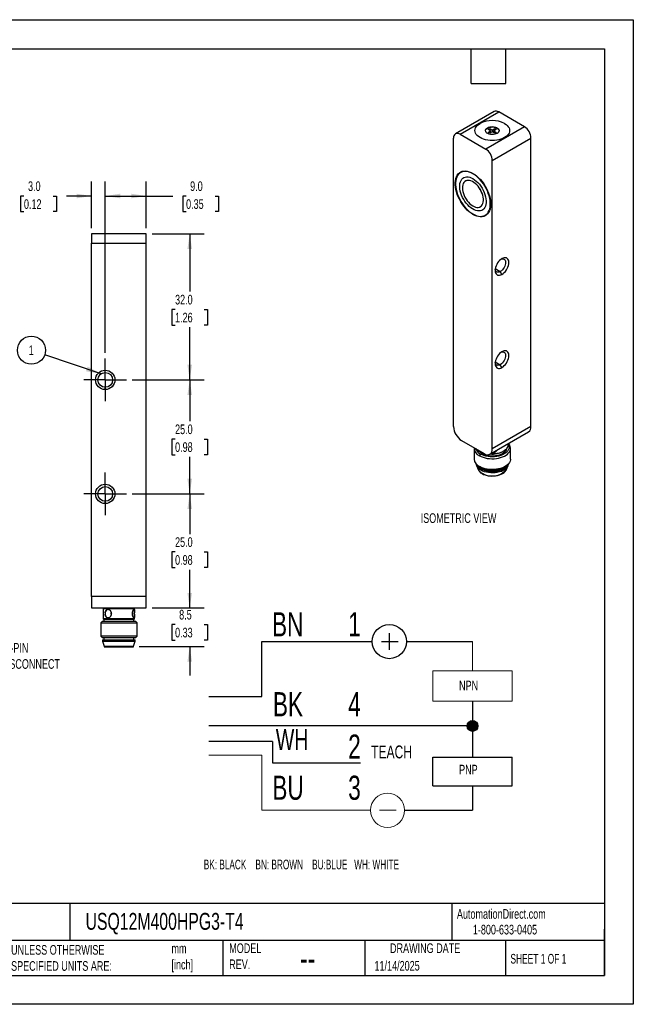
# Model space of a CAD drawing. Header units: millimetres. Extents: x 0 to 210, y 0 to 162.
# Tile 2 of 2: x 109 to 210, y 0 to 162. Entities that reach past the tile are written whole.
import ezdxf

# ---------------------------------------------------------------- set-up
doc = ezdxf.new("R2010")
doc.units = ezdxf.units.MM
doc.header["$LTSCALE"] = 0.75
doc.linetypes.add('CENTERX2', pattern=[20.32, 12.7, -2.54, 2.54, -2.54])
doc.layers.add('CENTER', color=40, linetype='CENTERX2')
doc.layers.add('DIMENSIONS', color=140, linetype='Continuous', lineweight=25)
doc.layers.add('TEXT', color=140, linetype='Continuous', lineweight=25)
doc.styles.add('SLDTEXTSTYLE0', font='TXT', dxfattribs={"width": 0.7})
doc.styles.add('SLDTEXTSTYLE1', font='TXT', dxfattribs={"width": 0.637778})
doc.styles.add('SLDTEXTSTYLE2', font='TXT', dxfattribs={"width": 0.65})
doc.dimstyles.new('SLDDIMSTYLE0', dxfattribs={"dimtxt": 1.618506, "dimasz": 2.4765, "dimexe": 0, "dimexo": 0.0625, "dimgap": 0.404626, "dimtad": 0, "dimtih": 1, "dimtoh": 1, "dimdec": 1, "dimlfac": 1.333333, "dimrnd": 1e-09, "dimzin": 12, "dimdsep": 46, "dimtxsty": 'SLDTEXTSTYLE0', "dimsah": 1, "dimcen": 0.09, "dimadec": 0, "dimazin": 3, "dimtfac": 1, "dimtdec": 1, "dimtmove": 0, "dimatfit": 0, "dimfxl": 0, "dimfrac": 2, "dimtolj": 1, "dimtzin": 12, "dimarcsym": 0})
doc.dimstyles.new('SLDDIMSTYLE1', dxfattribs={"dimtxt": 1.618506, "dimasz": 2.4765, "dimexe": 0, "dimexo": 0.0625, "dimgap": 0.404626, "dimtad": 0, "dimtih": 1, "dimtoh": 1, "dimdec": 1, "dimlfac": 1.333333, "dimrnd": 1e-09, "dimzin": 4, "dimdsep": 46, "dimtxsty": 'SLDTEXTSTYLE0', "dimsah": 1, "dimcen": 0.09, "dimadec": 0, "dimazin": 1, "dimtfac": 1, "dimtdec": 1, "dimtmove": 0, "dimatfit": 0, "dimfxl": 0, "dimfrac": 2, "dimtolj": 1, "dimtzin": 12, "dimarcsym": 0})
doc.dimstyles.new('SLDDIMSTYLE4', dxfattribs={"dimtxt": 0.18, "dimasz": 2.4765, "dimexe": 0, "dimexo": 0.0625, "dimgap": 0, "dimtad": 0, "dimtih": 1, "dimtoh": 1, "dimdec": 0, "dimrnd": 1e-09, "dimzin": 0, "dimdsep": 46, "dimtxsty": 'Standard', "dimsah": 1, "dimcen": 0.09, "dimadec": 0, "dimazin": 0, "dimtfac": 2.4765, "dimtdec": 0, "dimtofl": 0, "dimtmove": 0, "dimatfit": 3, "dimfxl": 0, "dimfrac": 2, "dimtolj": 1, "dimtzin": 0, "dimarcsym": 0})
doc.dimstyles.new('SLDDIMSTYLE5', dxfattribs={"dimtxt": 1.618506, "dimasz": 2.4765, "dimexe": 0, "dimexo": 0.0625, "dimgap": 0.404626, "dimtad": 0, "dimtih": 1, "dimtoh": 1, "dimdec": 1, "dimlfac": 1.333333, "dimrnd": 1e-09, "dimzin": 4, "dimdsep": 46, "dimtxsty": 'SLDTEXTSTYLE0', "dimsah": 1, "dimcen": 0.09, "dimadec": 0, "dimazin": 1, "dimtfac": 1, "dimtdec": 1, "dimtofl": 0, "dimtmove": 0, "dimatfit": 3, "dimfxl": 0, "dimfrac": 2, "dimtolj": 1, "dimtzin": 12, "dimarcsym": 0})

# ---------------------------------------------------------------- blocks, each defined once
blk = doc.blocks.new('SW_NOTE_0')
at = {"color": 0, "linetype": 'Continuous', "lineweight": 18, "insert": (0, 2.05), "char_height": 1.587, "attachment_point": 1, "style": 'SLDTEXTSTYLE0'}
blk.add_mtext('TEACH', dxfattribs=at)
blk = doc.blocks.new('SW_NOTE_0_1')
at = {"color": 0, "linetype": 'Continuous', "lineweight": 18, "insert": (0, 3.33), "char_height": 2.58, "attachment_point": 1, "style": 'SLDTEXTSTYLE0'}
blk.add_mtext('WH', dxfattribs=at)
blk = doc.blocks.new('SW_NOTE_0_2')
at = {"color": 0, "linetype": 'Continuous', "lineweight": 18, "insert": (0, 1.53), "char_height": 1.191, "attachment_point": 1, "style": 'SLDTEXTSTYLE0'}
blk.add_mtext('NPN', dxfattribs=at)
blk = doc.blocks.new('SW_NOTE_0_3')
at = {"color": 0, "linetype": 'Continuous', "lineweight": 18, "insert": (0, 1.53), "char_height": 1.191, "attachment_point": 1, "style": 'SLDTEXTSTYLE0'}
blk.add_mtext('PNP', dxfattribs=at)
blk = doc.blocks.new('SW_NOTE_0_4')
at = {"color": 0, "linetype": 'Continuous', "lineweight": 18, "insert": (0, 3.84), "char_height": 2.977, "attachment_point": 1, "style": 'SLDTEXTSTYLE0'}
blk.add_mtext('BN', dxfattribs=at)
blk = doc.blocks.new('SW_NOTE_0_5')
at = {"color": 0, "linetype": 'Continuous', "lineweight": 18, "insert": (0, 3.84), "char_height": 2.977, "attachment_point": 1, "style": 'SLDTEXTSTYLE0'}
blk.add_mtext('BK', dxfattribs=at)
blk = doc.blocks.new('SW_NOTE_0_6')
at = {"color": 0, "linetype": 'Continuous', "lineweight": 18, "insert": (0, 3.84), "char_height": 2.977, "attachment_point": 1, "style": 'SLDTEXTSTYLE0'}
blk.add_mtext('BU', dxfattribs=at)
blk = doc.blocks.new('SW_NOTE_0_7')
at = {"color": 0, "linetype": 'Continuous', "lineweight": 18, "insert": (0, 3.84), "char_height": 2.98, "attachment_point": 1, "style": 'SLDTEXTSTYLE0'}
blk.add_mtext('1', dxfattribs=at)
blk = doc.blocks.new('SW_NOTE_0_8')
at = {"color": 0, "linetype": 'Continuous', "lineweight": 18, "insert": (0, 3.84), "char_height": 2.98, "attachment_point": 1, "style": 'SLDTEXTSTYLE0'}
blk.add_mtext('4', dxfattribs=at)
blk = doc.blocks.new('SW_NOTE_0_9')
at = {"color": 0, "linetype": 'Continuous', "lineweight": 18, "insert": (0, 3.84), "char_height": 2.98, "attachment_point": 1, "style": 'SLDTEXTSTYLE0'}
blk.add_mtext('3', dxfattribs=at)
blk = doc.blocks.new('SW_NOTE_0_10')
at = {"layer": 'DIMENSIONS', "color": 0, "insert": (0, 1.53), "char_height": 1.1906, "attachment_point": 1, "style": 'SLDTEXTSTYLE1'}
blk.add_mtext('BK: BLACK    BN: BROWN    BU:BLUE   WH: WHITE', dxfattribs=at)
blk = doc.blocks.new('SW_NOTE_0_11')
at = {"color": 0, "linetype": 'Continuous', "lineweight": 18, "insert": (0, 3.84), "char_height": 2.98, "attachment_point": 1, "style": 'SLDTEXTSTYLE0'}
blk.add_mtext('2', dxfattribs=at)
blk = doc.blocks.new('Block14')
h = blk.add_hatch(color=256)
edge = h.paths.add_edge_path(flags=0)
edge.add_arc((132.4, 40.27), 0.669, 0, 360)
for p, q in [((122.13, 51.71), (122.13, 49.65)), ((106.38, 43.89), (106.38, 50.68)), ((106.38, 50.68), (120.02, 50.68)), ((121.15, 50.68), (123.21, 50.68)), ((124.24, 50.68), (132.4, 50.68)), ((99.87, 43.89), (106.38, 43.89)), ((132.4, 43.31), (132.4, 36.42)), ((131.73, 40.27), (99.87, 40.27)), ((107.69, 38.36), (99.87, 38.36)), ((107.69, 38.36), (107.69, 35.73)), ((107.69, 35.73), (118.57, 35.73)), ((127.48, 32.9), (127.48, 36.42)), ((127.48, 36.42), (137.31, 36.42)), ((137.31, 32.9), (137.31, 36.42)), ((127.48, 32.9), (137.31, 32.9)), ((132.4, 32.9), (132.4, 29.87)), ((124.02, 29.87), (132.4, 29.87))]:
    blk.add_line(p, q)
at = {"color": 7, "linetype": 'Continuous', "lineweight": 18}
for p, q in [((132.4, 50.68), (132.4, 47.07)), ((127.48, 43.31), (127.48, 47.07)), ((127.48, 47.07), (137.31, 47.07)), ((137.31, 43.31), (137.31, 47.07)), ((127.48, 43.31), (137.31, 43.31)), ((99.87, 36.66), (106.38, 36.66)), ((106.38, 36.66), (106.38, 29.87)), ((106.38, 29.87), (119.8, 29.87)), ((120.92, 29.87), (122.99, 29.87))]:
    blk.add_line(p, q, dxfattribs=at)
for centre, radius in [((122.13, 50.68), 2.11), ((132.4, 40.27), 0.669)]:
    blk.add_circle(centre, radius)
blk.add_circle((121.91, 29.87), 2.11, dxfattribs=at)
for name, p in [('SW_NOTE_0_4', (107.65, 50.46)), ('SW_NOTE_0_7', (117.05, 50.46)), ('SW_NOTE_0_2', (130.74, 44.32)), ('SW_NOTE_0_5', (107.76, 40.6)), ('SW_NOTE_0_8', (117.05, 40.6)), ('SW_NOTE_0_1', (108.12, 36.55)), ('SW_NOTE_0_11', (117.05, 35.37)), ('SW_NOTE_0', (119.89, 35.81)), ('SW_NOTE_0_3', (130.74, 33.95)), ('SW_NOTE_0_6', (107.69, 30.3)), ('SW_NOTE_0_9', (117.05, 30.3))]:
    blk.add_blockref(name, p, dxfattribs=at)
at = {"layer": 'DIMENSIONS', "color": 140}
blk.add_blockref('SW_NOTE_0_10', (99.23, 22.25), dxfattribs=at)
blk = doc.blocks.new('_D_13')
at = {"layer": 'DIMENSIONS'}
for p, q in [((120.39, 127.64), (120.39, 135.31)), ((122.64, 107.14), (122.64, 135.31)), ((109.27, 132.93), (108.72, 132.93)), ((108.72, 132.93), (108.72, 130.36)), ((114.08, 132.93), (114.62, 132.93)), ((114.62, 132.93), (114.62, 130.36)), ((120.39, 132.93), (116.27, 132.93)), ((122.64, 132.93), (127.41, 132.93)), ((108.72, 130.36), (109.27, 130.36)), ((114.62, 130.36), (114.08, 130.36))]:
    blk.add_line(p, q, dxfattribs=at)
for points in [[(120.39, 132.93), (117.92, 133.31), (117.92, 132.55)], [(122.64, 132.93), (125.12, 132.55), (125.12, 133.31)]]:
    blk.add_solid(points, dxfattribs=at)
at = {"layer": 'DIMENSIONS', "char_height": 1.587, "attachment_point": 1, "style": 'SLDTEXTSTYLE0'}
for s, insert in [('3.0', (109.94, 135.34)), ('0.12', (109.27, 132.4))]:
    blk.add_mtext(s, dxfattribs=dict(at, insert=insert))
blk = doc.blocks.new('_D_14')
at = {"layer": 'DIMENSIONS'}
for p, q in [((122.64, 107.14), (122.64, 135.31)), ((129.39, 127.64), (129.39, 135.31)), ((122.64, 132.93), (129.39, 132.93)), ((129.39, 132.93), (133.76, 132.93)), ((135.95, 132.93), (135.41, 132.93)), ((135.41, 132.93), (135.41, 130.36)), ((140.76, 132.93), (141.3, 132.93)), ((141.3, 132.93), (141.3, 130.36)), ((135.41, 130.36), (135.95, 130.36)), ((141.3, 130.36), (140.76, 130.36))]:
    blk.add_line(p, q, dxfattribs=at)
for points in [[(122.64, 132.93), (125.12, 132.55), (125.12, 133.31)], [(129.39, 132.93), (126.92, 133.31), (126.92, 132.55)]]:
    blk.add_solid(points, dxfattribs=at)
at = {"layer": 'DIMENSIONS', "char_height": 1.587, "attachment_point": 1, "style": 'SLDTEXTSTYLE0'}
for s, insert in [('9.0', (136.62, 135.34)), ('0.35', (135.95, 132.4))]:
    blk.add_mtext(s, dxfattribs=dict(at, insert=insert))
blk = doc.blocks.new('_D_15')
at = {"layer": 'DIMENSIONS'}
for p, q in [((136.55, 65.19), (136.55, 69.95)), ((130.35, 65.19), (138.93, 65.19)), ((134.14, 62.46), (133.6, 62.46)), ((133.6, 62.46), (133.6, 59.89)), ((138.95, 62.46), (139.49, 62.46)), ((139.49, 62.46), (139.49, 59.89)), ((128.25, 58.82), (138.93, 58.82)), ((133.6, 59.89), (134.14, 59.89)), ((136.55, 58.82), (136.55, 54.05)), ((139.49, 59.89), (138.95, 59.89))]:
    blk.add_line(p, q, dxfattribs=at)
for points in [[(136.55, 65.19), (136.93, 67.67), (136.17, 67.67)], [(136.55, 58.82), (136.17, 56.34), (136.93, 56.34)]]:
    blk.add_solid(points, dxfattribs=at)
at = {"layer": 'DIMENSIONS', "char_height": 1.587, "attachment_point": 1, "style": 'SLDTEXTSTYLE0'}
for s, insert in [('8.5', (134.81, 64.87)), ('0.33', (134.14, 61.93))]:
    blk.add_mtext(s, dxfattribs=dict(at, insert=insert))
blk = doc.blocks.new('_D_16')
at = {"layer": 'DIMENSIONS'}
for p, q in [((127.09, 83.94), (138.93, 83.94)), ((136.55, 83.94), (136.55, 77.34)), ((134.14, 74.4), (133.6, 74.4)), ((133.6, 74.4), (133.6, 71.83)), ((138.95, 74.4), (139.49, 74.4)), ((139.49, 74.4), (139.49, 71.83)), ((133.6, 71.83), (134.14, 71.83)), ((136.55, 65.19), (136.55, 71.47)), ((139.49, 71.83), (138.95, 71.83)), ((130.35, 65.19), (138.93, 65.19))]:
    blk.add_line(p, q, dxfattribs=at)
for points in [[(136.55, 83.94), (136.17, 81.46), (136.93, 81.46)], [(136.55, 65.19), (136.93, 67.67), (136.17, 67.67)]]:
    blk.add_solid(points, dxfattribs=at)
at = {"layer": 'DIMENSIONS', "char_height": 1.587, "attachment_point": 1, "style": 'SLDTEXTSTYLE0'}
for s, insert in [('25.0', (134.14, 76.81)), ('0.98', (134.14, 73.87))]:
    blk.add_mtext(s, dxfattribs=dict(at, insert=insert))
blk = doc.blocks.new('_D_17')
at = {"layer": 'DIMENSIONS'}
for p, q in [((127.09, 102.69), (138.93, 102.69)), ((136.55, 102.69), (136.55, 95.89)), ((134.14, 92.95), (133.6, 92.95)), ((133.6, 92.95), (133.6, 90.38)), ((138.95, 92.95), (139.49, 92.95)), ((139.49, 92.95), (139.49, 90.38)), ((133.6, 90.38), (134.14, 90.38)), ((136.55, 83.94), (136.55, 90.02)), ((139.49, 90.38), (138.95, 90.38)), ((127.09, 83.94), (138.93, 83.94))]:
    blk.add_line(p, q, dxfattribs=at)
for points in [[(136.55, 102.69), (136.17, 100.21), (136.93, 100.21)], [(136.55, 83.94), (136.93, 86.42), (136.17, 86.42)]]:
    blk.add_solid(points, dxfattribs=at)
at = {"layer": 'DIMENSIONS', "char_height": 1.587, "attachment_point": 1, "style": 'SLDTEXTSTYLE0'}
for s, insert in [('25.0', (134.14, 95.36)), ('0.98', (134.14, 92.43))]:
    blk.add_mtext(s, dxfattribs=dict(at, insert=insert))
blk = doc.blocks.new('_D_18')
at = {"layer": 'DIMENSIONS'}
for p, q in [((130.35, 126.69), (138.93, 126.69)), ((136.55, 126.69), (136.55, 117.2)), ((134.14, 114.27), (133.6, 114.27)), ((133.6, 114.27), (133.6, 111.7)), ((138.95, 114.27), (139.49, 114.27)), ((139.49, 114.27), (139.49, 111.7)), ((133.6, 111.7), (134.14, 111.7)), ((136.55, 102.69), (136.55, 111.34)), ((139.49, 111.7), (138.95, 111.7)), ((127.09, 102.69), (138.93, 102.69))]:
    blk.add_line(p, q, dxfattribs=at)
for points in [[(136.55, 126.69), (136.17, 124.21), (136.93, 124.21)], [(136.55, 102.69), (136.93, 105.17), (136.17, 105.17)]]:
    blk.add_solid(points, dxfattribs=at)
at = {"layer": 'DIMENSIONS', "char_height": 1.587, "attachment_point": 1, "style": 'SLDTEXTSTYLE0'}
for s, insert in [('32.0', (134.14, 116.68)), ('1.26', (134.14, 113.74))]:
    blk.add_mtext(s, dxfattribs=dict(at, insert=insert))
blk = doc.blocks.new('SW_NOTE_0_14')
at = {"layer": 'DIMENSIONS', "color": 0}
blk.add_circle((-2.18, 0.74), 2.31, dxfattribs=at)
at = {"layer": 'DIMENSIONS', "color": 0, "insert": (-2.21, 1.54), "char_height": 1.59, "attachment_point": 2, "style": 'SLDTEXTSTYLE0'}
blk.add_mtext('1', dxfattribs=at)
blk = doc.blocks.new('SW_CENTERMARKSYMBOL_2')
at = {"layer": 'CENTER', "color": 0}
for p, q in [((0, 1.905), (0, 3.49575)), ((0, 0), (0, 1.905)), ((-1.905, 0), (-3.49575, 0)), ((0, 0), (-1.905, 0)), ((0, 0), (0, -1.905)), ((0, 0), (1.905, 0)), ((1.905, 0), (3.49575, 0)), ((0, -1.905), (0, -3.49575))]:
    blk.add_line(p, q, dxfattribs=at)
blk = doc.blocks.new('SW_CENTERMARKSYMBOL_3')
at = {"layer": 'CENTER', "color": 0}
for p, q in [((0, 1.905), (0, 3.49575)), ((0, 0), (0, 1.905)), ((-1.905, 0), (-3.49575, 0)), ((0, 0), (-1.905, 0)), ((0, 0), (0, -1.905)), ((0, 0), (1.905, 0)), ((1.905, 0), (3.49575, 0)), ((0, -1.905), (0, -3.49575))]:
    blk.add_line(p, q, dxfattribs=at)

msp = doc.modelspace()

# ---------------------------------------------------------------- linework, layer by layer
at = {"color": 7, "linetype": 'Continuous'}
for p, q in [((0.002, 161.927), (209.552, 161.927)), ((209.552, 161.927), (209.552, 0.002)), ((209.552, 0.002), (0.002, 0.002))]:
    msp.add_line(p, q, dxfattribs=at)
for p, q in [((186.651, 146.828), (180.287, 143.154)), ((181.037, 143.08), (187.401, 146.754)), ((191.644, 144.305), (187.401, 146.754)), ((191.644, 144.305), (185.28, 140.631)), ((181.037, 143.08), (185.28, 140.631)), ((185.677, 143.861), (185.943, 144.014)), ((186.075, 143.631), (185.677, 143.861)), ((185.677, 143.402), (186.075, 143.631)), ((185.943, 143.249), (185.677, 143.402)), ((185.943, 144.014), (186.34, 143.784)), ((185.943, 144.014), (185.943, 143.708)), ((186.34, 143.478), (185.943, 143.249)), ((186.075, 143.325), (186.075, 143.631)), ((186.34, 143.784), (186.738, 144.014)), ((186.34, 143.784), (186.34, 143.478)), ((186.738, 143.249), (186.34, 143.478)), ((187.003, 143.861), (186.605, 143.631)), ((186.605, 143.631), (187.003, 143.402)), ((186.605, 143.325), (186.605, 143.631)), ((186.738, 144.014), (187.003, 143.861)), ((186.738, 144.014), (186.738, 143.708)), ((187.003, 143.402), (186.738, 143.249)), ((179.976, 95.006), (179.976, 142.468)), ((186.34, 138.794), (192.704, 142.468)), ((192.704, 95.006), (192.704, 142.468)), ((186.34, 91.332), (186.34, 138.794)), ((181.399, 136.942), (181.133, 136.789)), ((183.158, 136.589), (183.211, 136.619)), ((181.94, 135.393), (181.934, 135.39)), ((182.374, 135.504), (182.379, 135.507)), ((184.372, 131.168), (184.377, 131.171)), ((185.183, 129.774), (185.448, 129.927)), ((185.448, 129.927), (185.599, 130.028)), ((129.395, 126.691), (120.395, 126.691)), ((120.395, 126.691), (120.395, 125.191)), ((129.395, 125.191), (129.395, 126.691)), ((120.395, 67.066), (120.395, 125.191)), ((120.395, 125.191), (129.395, 125.191)), ((129.395, 67.066), (129.395, 125.191)), ((186.832, 120.982), (187.666, 120.501)), ((187.931, 120.041), (187.666, 120.501)), ((120.395, 118.629), (120.387, 118.629)), ((120.387, 113.754), (120.387, 118.629)), ((120.387, 113.754), (120.395, 113.754)), ((186.832, 105.672), (187.666, 105.19)), ((187.931, 104.731), (187.666, 105.19)), ((122.645, 101.1), (122.645, 101.475)), ((185.952, 90.474), (192.316, 94.148)), ((192.704, 95.006), (186.34, 91.332)), ((181.302, 92.71), (185.014, 90.567)), ((183.34, 91.454), (183.34, 89.678)), ((188.117, 90.919), (188.17, 90.949)), ((188.928, 92.005), (188.928, 92.192)), ((189.34, 89.678), (189.34, 91.454)), ((184.389, 90.499), (184.231, 90.223)), ((183.731, 88.604), (184.021, 87.975)), ((184.219, 88.454), (184.378, 88.362)), ((184.231, 88.447), (184.389, 88.355)), ((188.303, 88.362), (188.462, 88.454)), ((188.66, 87.975), (188.95, 88.604)), ((122.645, 82.35), (122.645, 82.725)), ((120.395, 67.066), (120.395, 65.191)), ((129.395, 67.066), (120.395, 67.066)), ((129.395, 65.191), (129.395, 67.066)), ((120.395, 65.191), (129.395, 65.191)), ((122.382, 65.191), (122.307, 65.116)), ((122.382, 65.191), (122.307, 65.116)), ((122.307, 65.116), (122.307, 63.391)), ((122.307, 65.116), (127.482, 65.116)), ((127.482, 65.116), (127.407, 65.191)), ((127.482, 64.522), (127.482, 65.116)), ((122.307, 63.391), (122.382, 63.316)), ((127.482, 63.391), (122.307, 63.391)), ((122.307, 63.391), (122.382, 63.316)), ((122.382, 63.316), (127.407, 63.316)), ((122.42, 63.316), (122.42, 62.941)), ((127.37, 62.941), (127.37, 63.316)), ((127.407, 63.316), (127.482, 63.391)), ((127.482, 63.391), (127.482, 63.985)), ((122.12, 62.941), (121.895, 62.716)), ((122.12, 62.941), (121.895, 62.716)), ((121.895, 62.716), (121.895, 60.541)), ((121.895, 62.716), (127.894, 62.716)), ((127.67, 62.941), (122.12, 62.941)), ((127.895, 62.716), (127.67, 62.941)), ((127.895, 60.541), (127.895, 62.716)), ((121.895, 60.541), (122.12, 60.316)), ((127.894, 60.541), (121.895, 60.541)), ((121.895, 60.541), (122.12, 60.316)), ((122.12, 60.316), (127.67, 60.316)), ((122.195, 59.941), (122.195, 59.716)), ((122.195, 59.941), (127.595, 59.941)), ((122.42, 60.316), (122.42, 59.941)), ((127.37, 59.941), (127.37, 60.316)), ((127.595, 59.716), (127.595, 59.941)), ((127.67, 60.316), (127.895, 60.541)), ((122.195, 59.716), (122.495, 58.891)), ((122.195, 59.716), (127.595, 59.716)), ((122.495, 58.891), (122.495, 58.816)), ((122.495, 58.891), (127.295, 58.891)), ((122.495, 58.816), (127.295, 58.816)), ((127.295, 58.891), (127.595, 59.716)), ((127.295, 58.816), (127.295, 58.891))]:
    msp.add_line(p, q)
at = {"flags": 128}
for points in [[(188.356, 144.856), (188.601, 144.694), (188.808, 144.515), (188.973, 144.322), (189.093, 144.118), (189.166, 143.907), (189.19, 143.693), (189.166, 143.478), (189.093, 143.267), (188.973, 143.063), (188.808, 142.87), (188.601, 142.691), (188.356, 142.529), (188.075, 142.387), (187.765, 142.268), (187.431, 142.172), (187.078, 142.103), (186.712, 142.061), (186.34, 142.047), (185.968, 142.061), (185.603, 142.103), (185.25, 142.172), (184.915, 142.268), (184.605, 142.387), (184.325, 142.529), (184.079, 142.691), (183.872, 142.87), (183.707, 143.063), (183.587, 143.267), (183.515, 143.478), (183.49, 143.693), (183.515, 143.907), (183.587, 144.118), (183.707, 144.322), (183.872, 144.515), (184.079, 144.694), (184.325, 144.856)], [(187.136, 143.233), (186.953, 143.148), (186.743, 143.086), (186.516, 143.051), (186.281, 143.044), (186.049, 143.065), (185.83, 143.114), (185.632, 143.188), (185.466, 143.284), (185.338, 143.398), (185.254, 143.524), (185.217, 143.659), (185.229, 143.794), (185.29, 143.925), (185.397, 144.046), (185.545, 144.152), (185.728, 144.237), (185.937, 144.299), (186.164, 144.334), (186.399, 144.341), (186.631, 144.32), (186.851, 144.271), (187.048, 144.197), (187.215, 144.101), (187.343, 143.987), (187.427, 143.861), (187.464, 143.726), (187.451, 143.591), (187.391, 143.46), (187.284, 143.339), (187.136, 143.233)], [(185.217, 143.662), (185.229, 143.733), (185.29, 143.864), (185.397, 143.985), (185.545, 144.09), (185.728, 144.176), (185.937, 144.238), (186.164, 144.273), (186.399, 144.28), (186.631, 144.259), (186.851, 144.21), (187.048, 144.136), (187.215, 144.04), (187.343, 143.926), (187.427, 143.799), (187.464, 143.665), (187.464, 143.662)], [(183.158, 136.65), (183.474, 136.448), (183.785, 136.209), (184.09, 135.936), (184.383, 135.632), (184.662, 135.3), (184.924, 134.944), (185.164, 134.569), (185.381, 134.179), (185.573, 133.778), (185.735, 133.372), (185.868, 132.964), (185.969, 132.561), (186.037, 132.165), (186.071, 131.783), (186.071, 131.418), (186.037, 131.075), (185.969, 130.758), (185.868, 130.471), (185.735, 130.217), (185.573, 129.998), (185.381, 129.818), (185.164, 129.679), (184.924, 129.581), (184.662, 129.528), (184.383, 129.518), (184.09, 129.552), (183.785, 129.63), (183.474, 129.751), (183.158, 129.914), (182.843, 130.115), (182.531, 130.354), (182.227, 130.628), (181.934, 130.932), (181.655, 131.264), (181.393, 131.619), (181.152, 131.995), (180.935, 132.385), (180.744, 132.785), (180.581, 133.192), (180.449, 133.599), (180.348, 134.003), (180.28, 134.399), (180.246, 134.781), (180.246, 135.146), (180.28, 135.488), (180.348, 135.805), (180.449, 136.093), (180.581, 136.347), (180.744, 136.566), (180.935, 136.746), (181.152, 136.885), (181.393, 136.982), (181.655, 137.036), (181.934, 137.046), (182.227, 137.011), (182.531, 136.933), (182.843, 136.812), (183.158, 136.65)], [(183.158, 136.589), (182.849, 136.748), (182.543, 136.867), (182.244, 136.944), (181.956, 136.977), (181.682, 136.968), (181.425, 136.915), (181.189, 136.82), (180.976, 136.683), (180.788, 136.506), (180.628, 136.292), (180.498, 136.042), (180.399, 135.76), (180.332, 135.448), (180.299, 135.112), (180.299, 134.754), (180.332, 134.378), (180.399, 133.99), (180.498, 133.594), (180.628, 133.194), (180.788, 132.794), (180.976, 132.401), (181.189, 132.018), (181.425, 131.65), (181.682, 131.301), (181.956, 130.975), (182.244, 130.676), (182.543, 130.408), (182.849, 130.173), (183.158, 129.975), (183.468, 129.816), (183.774, 129.697), (184.073, 129.62), (184.361, 129.586), (184.635, 129.596), (184.891, 129.649), (185.128, 129.744), (185.341, 129.881), (185.529, 130.058), (185.689, 130.272), (185.819, 130.522), (185.918, 130.804), (185.984, 131.115), (186.018, 131.452), (186.018, 131.81), (185.984, 132.185), (185.918, 132.574), (185.819, 132.97), (185.689, 133.37), (185.529, 133.769), (185.341, 134.163), (185.128, 134.546), (184.891, 134.914), (184.635, 135.263), (184.361, 135.589), (184.073, 135.888), (183.774, 136.156), (183.468, 136.391), (183.158, 136.589)], [(184.142, 130.475), (183.893, 130.495), (183.633, 130.557), (183.366, 130.663), (183.096, 130.808), (182.826, 130.992), (182.562, 131.212), (182.307, 131.463), (182.065, 131.743), (181.84, 132.046), (181.636, 132.369), (181.455, 132.705), (181.3, 133.051), (181.174, 133.4), (181.079, 133.748), (181.016, 134.088), (180.986, 134.416), (180.99, 134.726), (181.028, 135.014), (181.098, 135.274), (181.201, 135.505), (181.333, 135.7), (181.494, 135.859), (181.681, 135.977), (181.89, 136.054), (182.12, 136.087), (182.365, 136.078), (182.622, 136.025), (182.888, 135.929), (183.158, 135.793)], [(181.561, 137.022), (181.454, 136.973), (181.399, 136.942)], [(182.374, 135.504), (182.167, 135.481), (181.98, 135.414), (181.816, 135.306), (181.677, 135.159), (181.568, 134.975), (181.489, 134.758), (181.443, 134.513), (181.43, 134.243), (181.45, 133.954), (181.504, 133.653), (181.589, 133.344), (181.706, 133.034), (181.85, 132.728), (182.02, 132.434), (182.211, 132.155), (182.422, 131.899), (182.646, 131.669), (182.88, 131.471), (183.12, 131.308), (183.36, 131.184), (183.596, 131.1), (183.823, 131.058), (184.038, 131.06), (184.235, 131.105), (184.411, 131.192), (184.563, 131.32), (184.687, 131.486), (184.782, 131.687), (184.844, 131.919), (184.874, 132.177), (184.87, 132.457), (184.833, 132.753), (184.763, 133.059), (184.662, 133.369), (184.532, 133.678), (184.374, 133.978), (184.193, 134.266), (183.992, 134.534), (183.774, 134.777), (183.544, 134.992), (183.307, 135.173), (183.066, 135.317), (182.827, 135.421), (182.595, 135.484), (182.374, 135.504)], [(184.377, 131.171), (184.417, 131.195), (184.568, 131.323), (184.692, 131.489), (184.787, 131.69), (184.85, 131.922), (184.879, 132.18), (184.876, 132.46), (184.838, 132.756), (184.769, 133.062), (184.667, 133.372), (184.537, 133.681), (184.379, 133.982), (184.198, 134.269), (183.997, 134.537), (183.779, 134.78), (183.549, 134.995), (183.312, 135.176), (183.072, 135.32), (182.833, 135.424), (182.6, 135.487), (182.379, 135.507)], [(183.158, 135.793), (183.434, 135.613), (183.706, 135.396), (183.968, 135.144), (184.218, 134.863), (184.45, 134.556), (184.662, 134.228), (184.849, 133.885), (185.009, 133.532), (185.139, 133.175), (185.237, 132.82), (185.301, 132.472), (185.331, 132.138), (185.325, 131.822), (185.285, 131.529), (185.21, 131.265), (185.102, 131.034), (184.962, 130.838), (184.793, 130.683), (184.598, 130.569), (184.38, 130.5), (184.142, 130.475)], [(185.374, 129.812), (185.242, 129.765), (185.1, 129.73)], [(187.931, 120.041), (188.127, 120.174), (188.316, 120.342), (188.494, 120.54), (188.654, 120.763), (188.793, 121.003), (188.905, 121.253), (188.988, 121.506), (189.039, 121.754), (189.056, 121.989), (189.039, 122.205), (188.988, 122.395), (188.905, 122.552), (188.793, 122.673), (188.654, 122.753), (188.494, 122.79), (188.316, 122.783), (188.127, 122.732), (187.931, 122.639), (187.736, 122.507), (187.547, 122.339), (187.369, 122.14), (187.208, 121.918), (187.07, 121.678), (186.957, 121.427), (186.874, 121.174), (186.824, 120.926), (186.806, 120.691), (186.824, 120.475), (186.874, 120.286), (186.957, 120.128), (187.07, 120.008), (187.208, 119.928), (187.369, 119.891), (187.547, 119.897), (187.736, 119.948), (187.931, 120.041)], [(187.79, 122.547), (187.923, 122.589), (188.083, 122.602), (188.226, 122.57), (188.346, 122.493), (188.438, 122.376), (188.498, 122.222), (188.525, 122.039), (188.516, 121.833), (188.472, 121.614), (188.396, 121.389), (188.289, 121.169), (188.157, 120.962), (188.005, 120.777), (187.839, 120.621), (187.666, 120.501)], [(187.666, 120.501), (187.493, 120.421), (187.327, 120.385), (187.175, 120.395), (187.043, 120.45), (186.937, 120.547), (186.86, 120.683), (186.816, 120.852), (186.815, 120.859)], [(187.931, 104.731), (188.127, 104.864), (188.316, 105.032), (188.494, 105.23), (188.654, 105.452), (188.793, 105.693), (188.905, 105.943), (188.988, 106.196), (189.039, 106.444), (189.056, 106.679), (189.039, 106.895), (188.988, 107.084), (188.905, 107.242), (188.793, 107.362), (188.654, 107.442), (188.494, 107.48), (188.316, 107.473), (188.127, 107.422), (187.931, 107.329), (187.736, 107.196), (187.547, 107.028), (187.369, 106.83), (187.208, 106.608), (187.07, 106.367), (186.957, 106.117), (186.874, 105.864), (186.824, 105.616), (186.806, 105.381), (186.824, 105.165), (186.874, 104.976), (186.957, 104.818), (187.07, 104.698), (187.208, 104.618), (187.369, 104.58), (187.547, 104.587), (187.736, 104.638), (187.931, 104.731)], [(187.79, 107.237), (187.923, 107.279), (188.083, 107.292), (188.226, 107.26), (188.346, 107.183), (188.438, 107.066), (188.498, 106.912), (188.525, 106.729), (188.516, 106.523), (188.472, 106.304), (188.396, 106.079), (188.289, 105.859), (188.157, 105.652), (188.005, 105.467), (187.839, 105.311), (187.666, 105.19)], [(187.666, 105.19), (187.493, 105.111), (187.327, 105.075), (187.175, 105.085), (187.043, 105.139), (186.937, 105.237), (186.86, 105.373), (186.816, 105.542), (186.815, 105.549)], [(184.231, 90.223), (184.515, 90.08), (184.828, 89.959), (185.165, 89.861), (185.52, 89.788), (185.888, 89.742), (186.263, 89.723), (186.64, 89.731), (187.011, 89.766), (187.373, 89.828), (187.717, 89.916), (188.041, 90.027), (188.337, 90.162), (188.602, 90.316), (188.831, 90.489), (189.021, 90.677), (189.169, 90.877), (189.272, 91.086), (189.329, 91.301), (189.338, 91.519), (189.301, 91.735), (189.216, 91.947), (189.087, 92.151), (189.013, 92.241)], [(188.94, 92.199), (189.017, 92.061), (189.089, 91.856), (189.115, 91.647), (189.094, 91.438), (189.025, 91.232), (188.91, 91.033), (188.751, 90.845), (188.551, 90.67), (188.314, 90.512), (188.042, 90.373), (187.741, 90.255), (187.417, 90.162), (187.074, 90.093), (186.718, 90.051), (186.356, 90.036), (185.994, 90.049), (185.637, 90.088), (185.293, 90.155), (184.966, 90.246), (184.664, 90.362), (184.389, 90.499)], [(184.6, 90.622), (184.868, 90.489), (185.167, 90.38), (185.489, 90.297), (185.828, 90.24), (186.178, 90.212), (186.531, 90.213), (186.88, 90.244), (187.218, 90.302), (187.539, 90.388), (187.835, 90.499), (188.1, 90.633), (188.33, 90.788), (188.519, 90.96), (188.664, 91.146), (188.762, 91.342), (188.81, 91.544), (188.812, 91.563)], [(188.928, 92.005), (188.927, 91.963), (188.893, 91.76), (188.811, 91.562), (188.683, 91.372), (188.512, 91.193), (188.3, 91.03), (188.052, 90.885), (187.772, 90.761), (187.465, 90.66), (187.137, 90.584), (186.794, 90.535), (186.443, 90.513), (186.09, 90.519), (186.035, 90.522)], [(189.34, 89.678), (189.329, 89.525), (189.272, 89.31), (189.169, 89.101), (189.021, 88.901), (188.831, 88.713), (188.602, 88.54), (188.337, 88.386), (188.041, 88.251), (187.717, 88.14), (187.373, 88.052), (187.011, 87.99), (186.64, 87.955), (186.263, 87.947), (185.888, 87.966), (185.52, 88.013), (185.165, 88.085), (184.828, 88.183), (184.515, 88.304), (184.231, 88.447)], [(184.215, 88.456), (184.367, 88.326), (184.6, 88.172)], [(184.442, 87.896), (184.721, 87.757), (185.03, 87.642), (185.364, 87.551), (185.716, 87.488), (186.079, 87.453), (186.448, 87.447), (186.814, 87.47), (187.172, 87.522), (187.514, 87.601), (187.834, 87.706), (188.126, 87.836), (188.385, 87.987), (188.606, 88.157), (188.785, 88.343), (188.918, 88.542), (189.004, 88.749), (189.036, 88.919)], [(184.442, 88.08), (184.721, 87.941), (185.03, 87.825), (185.364, 87.735), (185.716, 87.672), (186.079, 87.637), (186.448, 87.631), (186.814, 87.654), (187.172, 87.705), (187.514, 87.785), (187.834, 87.89), (188.126, 88.019), (188.385, 88.171), (188.606, 88.341), (188.785, 88.527), (188.918, 88.725), (188.977, 88.852)], [(184.653, 87.285), (184.913, 87.156), (185.202, 87.05), (185.514, 86.969), (185.843, 86.914), (186.183, 86.887), (186.525, 86.888), (186.864, 86.918), (187.192, 86.974), (187.502, 87.058), (187.789, 87.165), (188.047, 87.296), (188.27, 87.446), (188.453, 87.613), (188.594, 87.793), (188.688, 87.983), (188.726, 88.119)]]:
    msp.add_lwpolyline(points, dxfattribs=at)
for centre, radius in [((122.645, 102.691), 1.591), ((122.645, 102.691), 1.216), ((122.645, 83.941), 1.591), ((122.645, 83.941), 1.216)]:
    msp.add_circle(centre, radius)
for centre, radius, start, end in [((186.962, 146.141), 0.754, 54.38242, 114.30712), ((186.34, 140.966), 4.381, 62.60967, 117.39033), ((190.401, 142.363), 2.305, 2.60548, 57.39452), ((180.623, 142.573), 0.655, 50.79671, 189.21404), ((184.037, 138.689), 2.305, 2.60548, 57.39452), ((182.152, 135.784), 1.456, 127.71352, 138.98349), ((182.371, 134.634), 0.873, 89.49809, 119.63815), ((182.843, 95.13), 2.869, 182.4764, 237.5236), ((191.767, 94.913), 0.942, 305.64976, 5.66242), ((184.846, 91.595), 1.504, 182.425, 245.87492), ((185.065, 91.895), 1.551, 199.28414, 244.17742), ((185.338, 92.031), 1.591, 214.02929, 242.35746), ((185.528, 91.208), 0.822, 231.32543, 8.68532), ((186.375, 94.231), 3.742, 264.37628, 297.74618), ((186.383, 91.41), 0.722, 265.61848, 334.37614), ((184.788, 89.788), 1.452, 184.32205, 247.43371), ((185.019, 89.169), 1.398, 190.32736, 245.59628), ((185.15, 89.496), 1.583, 204.00497, 243.43058), ((185.225, 88.473), 1.319, 195.57189, 244.28479), ((185.319, 88.647), 1.462, 207.37551, 242.88792), ((186.34, 92.152), 4.268, 242.80925, 297.38413), ((186.313, 91.306), 3.571, 241.33607, 307.05071), ((186.294, 89.969), 3.095, 237.97875, 319.86633), ((123.235, 64.382), 0.592, 98.85589, 181.51796), ((126.472, 64.437), 1.012, 355.94622, 30.00045), ((123.636, 64.254), 0.998, 173.54424, 186.45576), ((123.25, 64.138), 0.606, 179.69242, 259.93373), ((122.652, 64.254), 0.998, 353.54424, 6.45576), ((129.916, 64.254), 2.793, 177.69703, 182.30297), ((126.559, 64.05), 0.928, 328.48409, 5.68422), ((124.69, 64.254), 2.793, 357.69703, 2.30297)]:
    msp.add_arc(centre, radius, start, end)
for points, knots in [([(187.021, 91.091), (187.008, 91.052), (186.971, 90.943), (186.824, 90.789), (186.609, 90.668), (186.404, 90.619), (186.29, 90.644), (186.258, 90.651)], [0, 0, 0, 0, 0.1434488, 0.3934623, 0.6486145, 0.9007524, 1, 1, 1, 1]), ([(122.644, 64.366), (122.646, 64.387), (122.65, 64.429), (122.659, 64.49), (122.672, 64.549), (122.692, 64.623), (122.724, 64.709), (122.791, 64.828), (122.902, 64.936), (123.072, 64.981), (123.261, 64.936), (123.41, 64.828), (123.51, 64.709), (123.572, 64.606), (123.62, 64.491), (123.636, 64.408), (123.644, 64.366)], [0, 0, 0, 0, 0.0317123, 0.0632397, 0.094852, 0.1268168, 0.1888334, 0.2503521, 0.3759512, 0.5000666, 0.624182, 0.7497811, 0.8112818, 0.8733164, 0.9368185, 1, 1, 1, 1]), ([(127.125, 64.366), (127.127, 64.385), (127.131, 64.425), (127.14, 64.482), (127.15, 64.537), (127.168, 64.608), (127.193, 64.69), (127.241, 64.805), (127.308, 64.915), (127.383, 64.976), (127.439, 64.959), (127.465, 64.881), (127.476, 64.787), (127.48, 64.703), (127.482, 64.606), (127.482, 64.533), (127.482, 64.497)], [0, 0, 0, 0, 0.031746, 0.0633108, 0.0949299, 0.1268377, 0.1891, 0.2508664, 0.3757905, 0.5014188, 0.6240213, 0.7505081, 0.8123723, 0.8736032, 0.9372849, 1, 1, 1, 1]), ([(123.644, 64.141), (123.641, 64.12), (123.634, 64.079), (123.617, 64.018), (123.596, 63.959), (123.561, 63.884), (123.51, 63.798), (123.41, 63.679), (123.261, 63.571), (123.072, 63.526), (122.902, 63.571), (122.791, 63.679), (122.724, 63.798), (122.686, 63.901), (122.657, 64.016), (122.648, 64.1), (122.644, 64.141)], [0, 0, 0, 0, 0.0317123, 0.0632397, 0.094852, 0.1268168, 0.1888334, 0.2503521, 0.3759512, 0.5000666, 0.624182, 0.7497811, 0.8112818, 0.8733164, 0.9368185, 1, 1, 1, 1]), ([(127.482, 64.01), (127.482, 63.992), (127.482, 63.956), (127.482, 63.903), (127.481, 63.853), (127.48, 63.79), (127.476, 63.72), (127.465, 63.626), (127.439, 63.548), (127.383, 63.531), (127.308, 63.592), (127.241, 63.703), (127.193, 63.818), (127.163, 63.916), (127.138, 64.025), (127.129, 64.102), (127.125, 64.141)], [0, 0, 0, 0, 0.0313673, 0.0627615, 0.0944028, 0.1265062, 0.1877187, 0.2496024, 0.3760901, 0.4986937, 0.624323, 0.749248, 0.8109954, 0.8732778, 0.9367377, 1, 1, 1, 1]), ([(127.482, 64.497), (127.482, 64.475), (127.482, 64.433), (127.482, 64.388), (127.482, 64.366)], [0, 0, 0, 0, 0.5008313, 1, 1, 1, 1]), ([(127.482, 64.141), (127.482, 64.119), (127.482, 64.075), (127.482, 64.032), (127.482, 64.01)], [0, 0, 0, 0, 0.4991687, 1, 1, 1, 1])]:
    msp.add_open_spline(points, degree=3, knots=knots)
for points in [[(123.644, 64.366), (123.655, 64.29), (123.655, 64.217), (123.644, 64.141)], [(127.12, 64.254), (127.12, 64.29), (127.122, 64.328), (127.125, 64.366)], [(127.125, 64.141), (127.122, 64.179), (127.12, 64.217), (127.12, 64.254)]]:
    msp.add_open_spline(points, degree=3)
at = {"layer": 'TEXT'}
for p, q in [((4.762, 157.162), (204.787, 157.162)), ((182.88, 151.447), (182.88, 157.162)), ((188.595, 151.447), (188.595, 157.162)), ((204.787, 157.162), (204.787, 4.762)), ((182.88, 151.447), (188.595, 151.447)), ((204.787, 16.595), (4.762, 16.595)), ((116.819, 16.595), (116.819, 10.477)), ((179.682, 16.595), (179.682, 10.477)), ((204.787, 4.762), (204.787, 12.383)), ((204.787, 10.477), (4.762, 10.477)), ((141.976, 10.477), (141.976, 4.762)), ((165.349, 10.477), (165.349, 4.762)), ((188.512, 10.477), (188.512, 4.762)), ((4.762, 4.762), (204.787, 4.762))]:
    msp.add_line(p, q, dxfattribs=at)

# ---------------------------------------------------------------- block references
at = {"color": 7, "linetype": 'Continuous', "xscale": 1.333333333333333, "yscale": 1.333333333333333, "zscale": 1.333333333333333}
msp.add_blockref('Block14', (6.559, -7.916), dxfattribs=at)
at = {"layer": 'CENTER'}
for name, p in [('SW_CENTERMARKSYMBOL_3', (122.645, 102.691)), ('SW_CENTERMARKSYMBOL_2', (122.645, 83.941))]:
    msp.add_blockref(name, p, dxfattribs=at)
at = {"layer": 'DIMENSIONS'}
msp.add_blockref('SW_NOTE_0_14', (112.685, 106.829), dxfattribs=at)

# ---------------------------------------------------------------- texts
at = {"color": 179, "linetype": 'Continuous', "lineweight": 18, "char_height": 1.5875, "attachment_point": 1, "style": 'SLDTEXTSTYLE0'}
for s, insert in [('AutomationDirect.com', (180.521, 15.657)), ('1-800-633-0405', (183.144, 13.078))]:
    msp.add_mtext(s, dxfattribs=dict(at, insert=insert))
at = {"layer": 'DIMENSIONS', "char_height": 1.5875, "attachment_point": 1, "style": 'SLDTEXTSTYLE0'}
for s, insert in [('ISOMETRIC VIEW', (174.557, 80.755)), ('M8X1.0, 4-PIN^JQUICK DISCONNECT', (100.258, 59.413))]:
    msp.add_mtext(s, dxfattribs=dict(at, insert=insert))
at = {"layer": 'TEXT'}
for s, insert, char_height, attachment_point, style in [('USQ12M400HPG3-T4', (119.406, 15.034), 2.77813, 1, 'SLDTEXTSTYLE0'), ('UNLESS OTHERWISE ^JSPECIFIED UNITS ARE:', (107.152, 9.747), 1.5875, 1, 'SLDTEXTSTYLE0'), ('MODEL ^JREV.', (143.05, 10.023), 1.5875, 1, 'SLDTEXTSTYLE0'), ('DRAWING DATE', (175.294, 10.023), 1.5875, 2, 'SLDTEXTSTYLE0'), ('mm^J[inch]', (133.548, 9.977), 1.5875, 1, 'SLDTEXTSTYLE0'), ('SHEET 1 OF 1', (189.331, 8.289), 1.5875, 1, 'SLDTEXTSTYLE2'), ('--', (154.723, 9.539), 3.9688, 1, 'SLDTEXTSTYLE0'), ('11/14/2025', (166.96, 7.129), 1.5875, 1, 'SLDTEXTSTYLE0')]:
    msp.add_mtext(s, dxfattribs=dict(at, insert=insert, char_height=char_height, attachment_point=attachment_point, style=style))

# ---------------------------------------------------------------- dimensions: what is measured, and where the dimension line sits
at = {"layer": 'DIMENSIONS'}
for base, p2, dimstyle, picture, middle in [((120.395, 132.929), (120.395, 126.691), 'SLDDIMSTYLE1', '_D_13', (111.673, 132.929)), ((129.395, 132.929), (129.395, 126.691), 'SLDDIMSTYLE5', '_D_14', (138.356, 132.929))]:
    dim = msp.add_linear_dim(base=base, p1=(122.645, 106.187), p2=p2, dimstyle=dimstyle, dxfattribs=at)
    dim.commit()
    dim.dimension.update_dxf_attribs({"geometry": picture, "text_midpoint": middle, "dimtype": 160})
for base, p1, p2, dimstyle, picture, middle in [((136.546, 126.691), (126.14, 102.691), (129.395, 126.691), 'SLDDIMSTYLE5', '_D_18', (136.546, 114.27)), ((136.546, 102.691), (126.14, 83.941), (126.14, 102.691), 'SLDDIMSTYLE5', '_D_17', (136.546, 92.954)), ((136.546, 83.941), (129.395, 65.191), (126.14, 83.941), 'SLDDIMSTYLE5', '_D_16', (136.546, 74.401)), ((136.546, 65.191), (127.295, 58.816), (129.395, 65.191), 'SLDDIMSTYLE0', '_D_15', (136.546, 62.46))]:
    dim = msp.add_linear_dim(base=base, p1=p1, p2=p2, angle=90, dimstyle=dimstyle, dxfattribs=at)
    dim.commit()
    dim.dimension.update_dxf_attribs({"geometry": picture, "text_midpoint": middle, "dimtype": 160})

# ---------------------------------------------------------------- leaders
msp.add_leader([(121.965, 103.699), (112.685, 106.829)], dimstyle='SLDDIMSTYLE4', dxfattribs=at)

doc.saveas('drawing.dxf')
